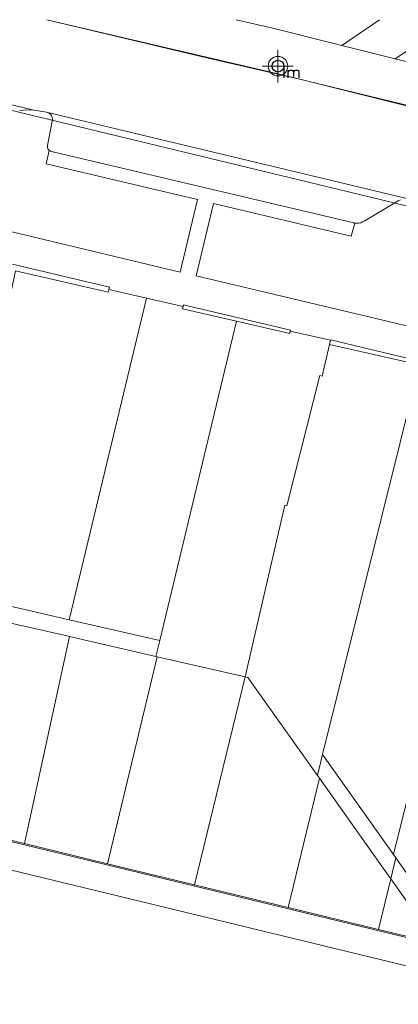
# Model space of a CAD drawing. Header units: metres. Extents: x 252743 to 254903, y 592696 to 593766.
# Tile 39 of 256: x 253637 to 253660, y 593017 to 593077. Entities that reach past the tile are written whole.
import ezdxf
from ezdxf.enums import TextEntityAlignment as Align

# ---------------------------------------------------------------- set-up
doc = ezdxf.new("R2010")
doc.units = ezdxf.units.M
doc.linetypes.add('IMPORT-KG-KADASTRAAL-SO _2_', pattern=[0])
doc.linetypes.add('IMPORT-KG-PERCEEL-SO _2_', pattern=[0])
for name, color, linetype, lineweight in [('132034000_dwg', 8, 'Continuous', 5), ('B-BH-KG-GRENS_KADASTRAAL-G', 250, 'IMPORT-KG-KADASTRAAL-SO _2_', 18), ('B-BH-KG-GRENS_PERCEEL-G', 250, 'IMPORT-KG-PERCEEL-SO _2_', 18), ('B-BH-VH-GESLOTENVERHARDING-G', 250, 'Continuous', 18), ('B-BH-VH-HALFVERHARDING_GRIND-G', 250, 'Continuous', 18), ('B-BH-VH-OPENVERHARDING-G', 250, 'Continuous', 18), ('B-BH-VH-OPENVERHARDING_STRAATBAKSTEEN-G', 250, 'Continuous', 18), ('N-WE-IE-MEUBILAIR_WEGMEUBILAIR-S', 7, 'Continuous', 18)]:
    doc.layers.add(name, color=color, linetype=linetype, lineweight=lineweight)
doc.layers.add('B-IN-LICHTMAST', color=7, linetype='Continuous')
doc.layers.get('0').freeze()
doc.styles.get("Standard").update_dxf_attribs({"font": 'simplex.shx'})

# ---------------------------------------------------------------- blocks, each defined once
blk = doc.blocks.new('SIE-WEG_LICHTMAST-SO')
at = {"color": 0}
for p, q in [((0, 0), (0, 0.497)), ((-0.484, 0), (0.466, 0)), ((0, 0), (0, -0.503))]:
    blk.add_line(p, q, dxfattribs=at)
blk.add_circle((0, 0), 0.3, dxfattribs=at)
blk = doc.blocks.new('B_LICHTMAST')
blk.add_circle((0, 0), 0.9)
blk.add_point((0, 0))
blk.add_text('lm', height=1.8).set_placement((0.6, 0), align=Align.TOP_LEFT)
blk = doc.blocks.new('132034000_dwg_GWW-CAD Brk tekening 12A-1381409-Plot dakaanzicht')
at = {"layer": 'B-BH-KG-GRENS_KADASTRAAL-G', "color": 253, "linetype": 'Continuous', "lineweight": 9}
blk.add_line((253641991, 593025411), (253636890, 593026653), dxfattribs=at)
at = {"layer": 'B-BH-KG-GRENS_KADASTRAAL-G', "color": 253, "linetype": 'Continuous', "lineweight": 9, "flags": 128}
blk.add_lwpolyline([(253634479, 593052856), (253632626, 593044360), (253632391, 593044410), (253631869, 593041979), (253635356, 593041231), (253635381, 593041348), (253639636, 593040371), (253644376, 593060067), (253642070, 593060591), (253642036, 593060441), (253636352, 593061734)], close=True, dxfattribs=at)
for points in [[(253644376, 593060067), (253646623, 593059556), (253646590, 593059411), (253649898, 593058652), (253645192, 593039096), (253639636, 593040371)], [(253649898, 593058652), (253653155, 593057905), (253653188, 593058050), (253655648, 593057491), (253655587, 593057231), (253655136, 593055291), (253655000, 593055323), (253652979, 593047354), (253652862, 593047381), (253650641, 593037846)], [(253655587, 593057231), (253661107, 593055993), (253666671, 593054745), (253659516, 593025987), (253659665, 593025777), (253659516, 593025987), (253655168, 593032113), (253661107, 593055993)], [(253671758, 593021490), (253671498, 593020523), (253671758, 593021490), (253672628, 593021303), (253671758, 593021490), (253673940, 593029594), (253679099, 593048926), (253672628, 593021303), (253672400, 593020329), (253671498, 593020523), (253670932, 593018423), (253664087, 593020076), (253658590, 593021403), (253653049, 593022741), (253647317, 593024125), (253641991, 593025411), (253645033, 593038106), (253644958, 593038123), (253645033, 593038106), (253650414, 593036871), (253650641, 593037846), (253650414, 593036871), (253650431, 593036867), (253650414, 593036871)], [(253644958, 593038123), (253645192, 593039096), (253644958, 593038123), (253639657, 593039340), (253636890, 593026653), (253628719, 593028616), (253631770, 593041151), (253631578, 593041195), (253631869, 593041979), (253631578, 593041195), (253631770, 593041151), (253636521, 593040060), (253639337, 593039414), (253639657, 593039340), (253639337, 593039414)], [(253654850, 593030833), (253655168, 593032113), (253654850, 593030833), (253650593, 593036830), (253650431, 593036867), (253647317, 593024125)], [(253659236, 593024653), (253659349, 593024494), (253658590, 593021403), (253659349, 593024494), (253659236, 593024653), (253654972, 593030661), (253654850, 593030833), (253654972, 593030661), (253653049, 593022741)], [(253659349, 593024494), (253659665, 593025777), (253659349, 593024494), (253660486, 593022892), (253664574, 593022012), (253664747, 593021975), (253664574, 593022012), (253664087, 593020076), (253664574, 593022012)], [(253659665, 593025777), (253661076, 593023789), (253664818, 593022984), (253664574, 593022012), (253664818, 593022984), (253665035, 593022937), (253664818, 593022984)]]:
    blk.add_lwpolyline(points, dxfattribs=at)
at = {"layer": 'B-BH-KG-GRENS_PERCEEL-G', "color": 253, "linetype": 'Continuous', "lineweight": 9, "flags": 128}
for points in [[(253644376, 593060067), (253639636, 593040371), (253635381, 593041348), (253635356, 593041231), (253631869, 593041979), (253632391, 593044410), (253632626, 593044360), (253634479, 593052856), (253636352, 593061734), (253642036, 593060441), (253642070, 593060591)], [(253649898, 593058652), (253645192, 593039096), (253639636, 593040371), (253644376, 593060067), (253646623, 593059556), (253646590, 593059411)], [(253644958, 593038123), (253645192, 593039096), (253649898, 593058652), (253653155, 593057905), (253653188, 593058050), (253655648, 593057491), (253655587, 593057231), (253655136, 593055291), (253655000, 593055323), (253652979, 593047354), (253652862, 593047381), (253650641, 593037846), (253650414, 593036871), (253645033, 593038106)], [(253650414, 593036871), (253650641, 593037846), (253652862, 593047381), (253652979, 593047354), (253655000, 593055323), (253655136, 593055291), (253655587, 593057231), (253661107, 593055993), (253655168, 593032113), (253654850, 593030833), (253650593, 593036830), (253650431, 593036867)], [(253655168, 593032113), (253661107, 593055993), (253666671, 593054745), (253659516, 593025987)], [(253665035, 593022937), (253664818, 593022984), (253661076, 593023789), (253659665, 593025777), (253659516, 593025987), (253666671, 593054745), (253672062, 593053536)], [(253639636, 593040371), (253645192, 593039096), (253644958, 593038123), (253639657, 593039340), (253639337, 593039414), (253636521, 593040060), (253631770, 593041151), (253631578, 593041195), (253631869, 593041979), (253635356, 593041231), (253635381, 593041348)], [(253639657, 593039340), (253636890, 593026653), (253628719, 593028616), (253631770, 593041151), (253636521, 593040060), (253639337, 593039414)], [(253645033, 593038106), (253641991, 593025411), (253636890, 593026653), (253639657, 593039340), (253644958, 593038123)], [(253650431, 593036867), (253647317, 593024125), (253641991, 593025411), (253645033, 593038106), (253650414, 593036871)], [(253654972, 593030661), (253653049, 593022741), (253647317, 593024125), (253650431, 593036867), (253650593, 593036830), (253654850, 593030833)], [(253659665, 593025777), (253659349, 593024494), (253659236, 593024653), (253654972, 593030661), (253654850, 593030833), (253655168, 593032113), (253659516, 593025987)], [(253658590, 593021403), (253653049, 593022741), (253654972, 593030661), (253659236, 593024653), (253659349, 593024494)], [(253664574, 593022012), (253664087, 593020076), (253658590, 593021403), (253659349, 593024494), (253660486, 593022892), (253664574, 593022012), (253660486, 593022892), (253659349, 593024494), (253659665, 593025777), (253661076, 593023789), (253664818, 593022984)]]:
    blk.add_lwpolyline(points, close=True, dxfattribs=at)
blk = doc.blocks.new('132034000_dwg_GWW-CAD Bgt tekening 12A-1381416-Plot dakaanzicht')
at = {"layer": 'B-BH-VH-GESLOTENVERHARDING-G', "color": 253, "lineweight": 9, "flags": 128}
blk.add_lwpolyline([(253638278, 593077126), (253652352, 593073822), (253653507, 593073551), (253668308, 593069944), (253679700, 593067148), (253678258, 593061153), (253667178, 593063931), (253660950, 593065565), (253659283, 593065968), (253634582, 593071935), (253632660, 593072379), (253628046, 593073445), (253624508, 593074263), (253612899, 593077126)], dxfattribs=at)
at = {"layer": 'B-BH-VH-HALFVERHARDING_GRIND-G', "color": 253, "lineweight": 9, "flags": 128}
blk.add_lwpolyline([(253663195, 593077126), (253659613, 593074738), (253656343, 593075553), (253658659, 593077126)], dxfattribs=at)
at = {"layer": 'B-BH-VH-OPENVERHARDING-G', "color": 253, "lineweight": 9, "flags": 128}
for points in [[(253718990, 593057385), (253701498, 593061712), (253688531, 593064924), (253687077, 593065284), (253686549, 593065415), (253683268, 593066210), (253681842, 593066556), (253670773, 593069239), (253668968, 593069690), (253654013, 593073430), (253648065, 593074794), (253638275, 593077126)], [(253649877, 593077126), (253652110, 593076602), (253656343, 593075553), (253659613, 593074738), (253667779, 593072729), (253671379, 593071861), (253674246, 593071122), (253681679, 593069399), (253683864, 593068852), (253686120, 593068288), (253691282, 593066996), (253697740, 593065381), (253700073, 593064797), (253700645, 593064655), (253702334, 593064237), (253724761, 593058687), (253727470, 593057985), (253727834, 593058348), (253728801, 593059312), (253732685, 593077126)], [(253623179, 593075014), (253637478, 593071588), (253637034, 593071599), (253636592, 593071571)], [(253659935, 593066096), (253659790, 593066031), (253657719, 593064794), (253657616, 593064735), (253657505, 593064692), (253657388, 593064665), (253657270, 593064654), (253657151, 593064661), (253657137, 593064663), (253657123, 593064665), (253657110, 593064668), (253657096, 593064670), (253657082, 593064673), (253638550, 593069056), (253638520, 593069063), (253638492, 593069073), (253638464, 593069086), (253638438, 593069101), (253638414, 593069119), (253638368, 593069168), (253638334, 593069225), (253638313, 593069288), (253638307, 593069355), (253638316, 593069421), (253638587, 593070917), (253638606, 593071023), (253638594, 593071144), (253638549, 593071257), (253638473, 593071353), (253638374, 593071423), (253638258, 593071462), (253660404, 593066150)], [(253631597, 593065204), (253646435, 593061664), (253647495, 593066104), (253638220, 593068299), (253638414, 593069119), (253638438, 593069101), (253638464, 593069086), (253638492, 593069073), (253638520, 593069063), (253638550, 593069056), (253657082, 593064673), (253657096, 593064670), (253657110, 593064668), (253657123, 593064665), (253657137, 593064663), (253657151, 593064661), (253656910, 593063856), (253648475, 593065870), (253647426, 593061428), (253667890, 593056583)], [(253671632, 593053706), (253655653, 593057512), (253655648, 593057491), (253653188, 593058050), (253653199, 593058097), (253646646, 593059657), (253646623, 593059556), (253644376, 593060067), (253642070, 593060591), (253642104, 593060739), (253636162, 593062155)]]:
    blk.add_lwpolyline(points, dxfattribs=at)
blk.add_lwpolyline([(253631518, 593042265), (253628280, 593028669), (253668406, 593018944), (253670497, 593018474), (253670047, 593016811), (253667968, 593017314), (253625963, 593027469), (253629264, 593041088), (253626088, 593041796), (253626374, 593043029), (253626409, 593043144), (253626474, 593043246), (253626564, 593043327), (253626671, 593043382), (253626789, 593043406), (253626910, 593043398)], close=True, dxfattribs=at)
at = {"layer": 'B-BH-VH-OPENVERHARDING_STRAATBAKSTEEN-G', "color": 253, "lineweight": 9, "flags": 128}
blk.add_lwpolyline([(253638275, 593077126), (253648065, 593074794), (253654013, 593073430), (253668968, 593069690), (253670773, 593069239), (253681842, 593066556), (253680526, 593061167), (253680280, 593061228), (253661274, 593065936), (253661226, 593065948), (253660560, 593066121), (253660404, 593066150), (253638258, 593071462), (253638242, 593071464), (253637478, 593071588), (253623179, 593075014), (253623060, 593075046), (253614393, 593077126)], dxfattribs=at)
blk = doc.blocks.new('132034000_dwg-1357416-Plot dakaanzicht')
for name in ['132034000_dwg_GWW-CAD Brk tekening 12A-1381409-Plot dakaanzicht', '132034000_dwg_GWW-CAD Bgt tekening 12A-1381416-Plot dakaanzicht']:
    blk.add_blockref(name, (0, 0))

msp = doc.modelspace()

# ---------------------------------------------------------------- block references
at = {"layer": '132034000_dwg', "color": 253, "lineweight": 9, "xscale": 0.001, "yscale": 0.001, "zscale": 0.001}
msp.add_blockref('132034000_dwg-1357416-Plot dakaanzicht', (0, 0), dxfattribs=at)
at = {"layer": 'B-IN-LICHTMAST', "xscale": 0.4, "yscale": 0.4, "zscale": 0.4}
msp.add_blockref('B_LICHTMAST', (253652.433, 593074.281, -0.613), dxfattribs=at)
at = {"layer": 'N-WE-IE-MEUBILAIR_WEGMEUBILAIR-S', "xscale": 2, "yscale": 2, "zscale": 2}
msp.add_blockref('SIE-WEG_LICHTMAST-SO', (253652.433, 593074.281, -0.613), dxfattribs=at)

doc.saveas('drawing.dxf')
